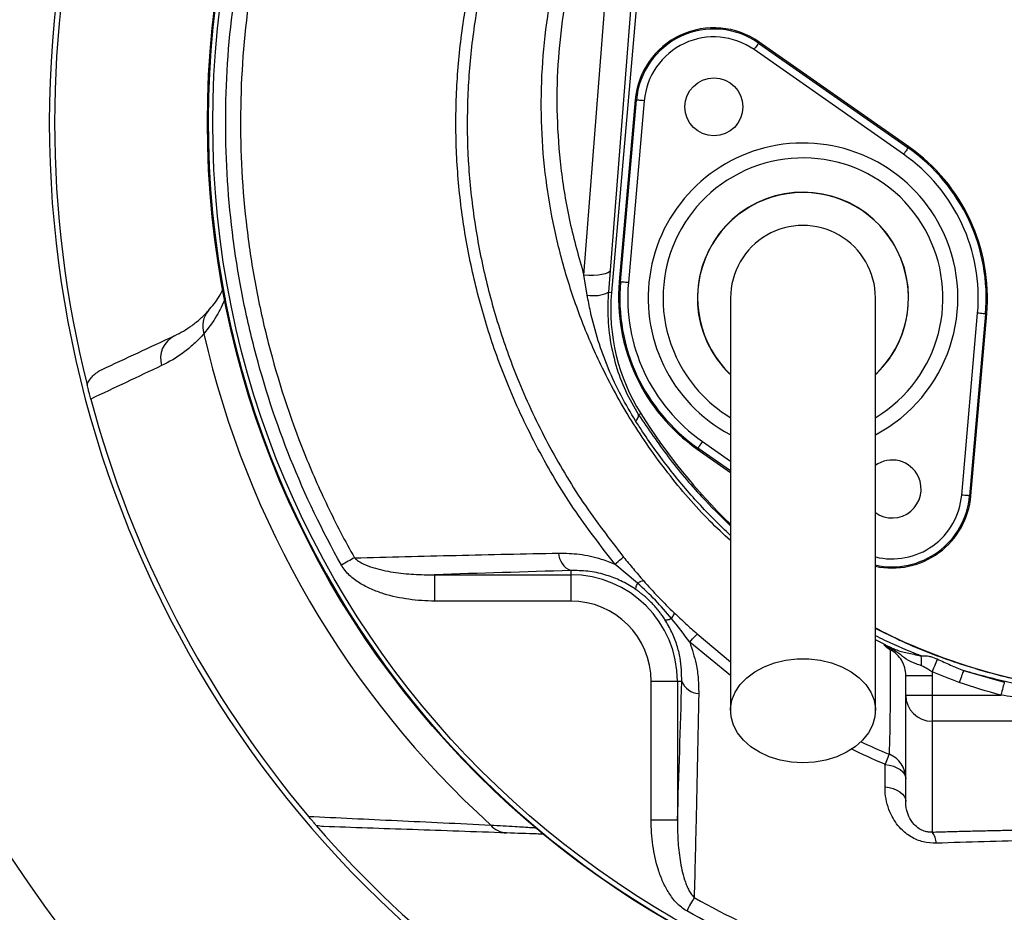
# Model space of a CAD drawing. Header units: millimetres. Extents: x 3853 to 8418, y 3903 to 8468.
# Tile 3 of 8: x 5082 to 6016, y 5436 to 6283. Entities that reach past the tile are written whole.
import ezdxf

# ---------------------------------------------------------------- set-up
doc = ezdxf.new("R2010")
doc.units = ezdxf.units.MM
doc.header["$LTSCALE"] = 5

msp = doc.modelspace()

# ---------------------------------------------------------------- linework, layer by layer
at = {"color": 7, "linetype": 'Continuous', "lineweight": 25}
for p, q in [((5666.43, 6353.89), (5642.3, 6044.88)), ((5672.34, 6353.37), (5643.53, 6024.09)), ((5617.41, 6040.59), (5641.54, 6349.59)), ((5783.08, 6260.69), (5783.76, 6261.66)), ((5783.08, 6260.69), (5924.96, 6161.35)), ((5925.64, 6162.31), (5783.76, 6261.66)), ((5920.66, 6155.2), (5778.78, 6254.55)), ((5666.03, 6206.76), (5650.93, 6034.21)), ((5652.11, 6034.11), (5667.2, 6206.66)), ((5674.67, 6206), (5659.58, 6033.46)), ((5667.2, 6206.66), (5666.03, 6206.76)), ((5924.96, 6161.35), (5925.64, 6162.31)), ((5642.3, 6044.88), (5640.66, 6024.34)), ((5620.51, 6021.73), (5617.41, 6040.59)), ((5652.11, 6034.11), (5650.93, 6034.21)), ((5640.66, 6024.34), (5643.53, 6024.09)), ((5975.86, 5831.92), (5990.95, 6004.47)), ((5998.42, 6003.81), (5983.33, 5831.27)), ((5984.5, 5831.16), (5999.6, 6003.71)), ((5998.42, 6003.81), (5999.6, 6003.71)), ((5669.34, 5908.12), (5671.3, 5909.35)), ((5725.57, 5876.58), (5724.89, 5875.61)), ((5724.89, 5875.61), (5756.51, 5853.46)), ((5983.33, 5831.27), (5984.5, 5831.16)), ((5668.37, 5748.34), (5646.76, 5766.46)), ((5475.82, 5756.37), (5604.93, 5756.37)), ((5475.82, 5756.37), (5475.82, 5731.41)), ((5604.93, 5760.34), (5604.93, 5756.37)), ((5604.93, 5756.37), (5604.93, 5731.41)), ((5604.93, 5731.41), (5475.82, 5731.41)), ((5922.76, 5660.71), (5947.76, 5660.71)), ((5922.76, 5642.19), (5922.76, 5660.71)), ((5947.76, 5660.71), (5947.76, 5642.19)), ((5977.48, 5665.43), (6016.24, 5654.58)), ((5706.18, 5655.13), (5681.21, 5655.13)), ((5681.21, 5523.66), (5681.21, 5655.13)), ((5710.27, 5655.13), (5706.18, 5655.13)), ((5706.18, 5655.13), (5706.18, 5523.66)), ((5922.76, 5642.19), (5947.76, 5642.19)), ((5922.76, 5541.57), (5922.76, 5642.19)), ((5947.76, 5642.19), (5947.76, 5617.44)), ((5947.76, 5642.19), (6013.1, 5642.19)), ((6073.33, 5617.44), (5947.76, 5617.44)), ((5947.76, 5617.44), (5947.76, 5512.22)), ((5903.07, 5555.2), (5903.25, 5576.45)), ((5706.18, 5523.66), (5681.21, 5523.66))]:
    msp.add_line(p, q, dxfattribs=at)
at = {"color": 8, "linetype": 'Continuous', "lineweight": 25}
for p, q in [((5756.51, 5854.91), (5725.57, 5876.58)), ((5729.87, 5882.72), (5756.51, 5864.06)), ((5724.84, 5700.22), (5756.51, 5673.82)), ((5756.51, 5660.69), (5717.79, 5692.38)), ((5902.41, 5690.51), (5894.01, 5694.56))]:
    msp.add_line(p, q, dxfattribs=at)
at = {"color": 7, "linetype": 'Continuous', "lineweight": 25, "flags": 128}
for points in [[(5783.08, 6260.69), (5782.99, 6260.56), (5782.73, 6260.19), (5782.33, 6259.62), (5781.8, 6258.86), (5781.15, 6257.93), (5780.41, 6256.88), (5779.61, 6255.73), (5778.78, 6254.55)], [(5674.67, 6206), (5673.23, 6206.13), (5671.84, 6206.25), (5670.56, 6206.36), (5669.44, 6206.46), (5668.51, 6206.54), (5667.81, 6206.6), (5667.37, 6206.64), (5667.2, 6206.66)], [(5924.96, 6161.35), (5924.87, 6161.21), (5924.61, 6160.85), (5924.21, 6160.27), (5923.68, 6159.51), (5923.03, 6158.58), (5922.29, 6157.53), (5921.49, 6156.39), (5920.66, 6155.2)], [(5642.3, 6044.88), (5641.59, 6043.73), (5640.02, 6042.69), (5637.64, 6041.81), (5634.53, 6041.11), (5630.82, 6040.63), (5626.62, 6040.38), (5622.1, 6040.36), (5617.41, 6040.59)], [(5659.58, 6033.46), (5658.13, 6033.58), (5656.75, 6033.7), (5655.47, 6033.82), (5654.34, 6033.92), (5653.41, 6034), (5652.71, 6034.06), (5652.27, 6034.1), (5652.11, 6034.11)], [(5998.42, 6003.81), (5998.26, 6003.83), (5997.82, 6003.86), (5997.12, 6003.93), (5996.19, 6004.01), (5995.06, 6004.11), (5993.78, 6004.22), (5992.39, 6004.34), (5990.95, 6004.47)], [(5729.87, 5882.72), (5729.04, 5881.53), (5728.24, 5880.39), (5727.5, 5879.34), (5726.85, 5878.41), (5726.32, 5877.65), (5725.91, 5877.07), (5725.66, 5876.71), (5725.57, 5876.58)], [(5983.33, 5831.27), (5983.16, 5831.28), (5982.72, 5831.32), (5982.02, 5831.38), (5981.09, 5831.46), (5979.97, 5831.56), (5978.69, 5831.67), (5977.3, 5831.79), (5975.86, 5831.92)], [(5646.76, 5766.46), (5648.41, 5767.81), (5649.92, 5769.04), (5651.26, 5770.13), (5652.42, 5771.08), (5653.38, 5771.86), (5654.14, 5772.47), (5654.68, 5772.91), (5655, 5773.17)], [(5399.72, 5772.39), (5398.33, 5771.61), (5396.88, 5770.79), (5395.38, 5769.95), (5393.83, 5769.08), (5392.25, 5768.19), (5390.64, 5767.29), (5389, 5766.38), (5387.37, 5765.45)], [(5717.79, 5692.38), (5719.22, 5693.98), (5720.52, 5695.43), (5721.67, 5696.71), (5722.67, 5697.82), (5723.49, 5698.73), (5724.13, 5699.44), (5724.58, 5699.94), (5724.84, 5700.22)], [(5825.26, 5578.06), (5814.24, 5578.69), (5803.49, 5580.6), (5793.31, 5583.71), (5783.96, 5587.96), (5775.68, 5593.22), (5768.68, 5599.38), (5763.15, 5606.26), (5759.23, 5613.69), (5757.02, 5621.47), (5756.57, 5629.41), (5757.9, 5637.29), (5760.98, 5644.93), (5765.73, 5652.1), (5772.01, 5658.64), (5779.67, 5664.37), (5788.52, 5669.14), (5798.32, 5672.84), (5808.81, 5675.35), (5819.73, 5676.63), (5830.8, 5676.63), (5841.72, 5675.35), (5852.21, 5672.84), (5862.01, 5669.14), (5870.85, 5664.37), (5878.52, 5658.64), (5884.8, 5652.1), (5889.55, 5644.93), (5892.62, 5637.29), (5893.96, 5629.41), (5893.51, 5621.47), (5891.3, 5613.69), (5887.38, 5606.26), (5881.84, 5599.38), (5874.85, 5593.22), (5866.57, 5587.96), (5857.21, 5583.71), (5847.04, 5580.6), (5836.29, 5578.69), (5825.26, 5578.06)], [(5952.67, 5676.43), (5952.27, 5675.44), (5951.78, 5674.25), (5951.21, 5672.86), (5950.58, 5671.32), (5949.9, 5669.65), (5949.17, 5667.88), (5948.42, 5666.03), (5947.65, 5664.16)], [(5977.48, 5665.43), (5977.11, 5664.37), (5976.68, 5663.19), (5976.21, 5661.88), (5975.71, 5660.48), (5975.18, 5658.99), (5974.62, 5657.44), (5974.06, 5655.85), (5973.48, 5654.24)], [(6016.24, 5654.58), (6015.97, 5653.51), (6015.65, 5652.26), (6015.29, 5650.84), (6014.9, 5649.29), (6014.47, 5647.62), (6014.03, 5645.86), (6013.57, 5644.04), (6013.1, 5642.19)], [(5903.25, 5576.45), (5904.07, 5578.45), (5904.81, 5580.26), (5905.47, 5581.85), (5906.03, 5583.21), (5906.48, 5584.31), (5906.83, 5585.16), (5907.07, 5585.73), (5907.19, 5586.01)], [(5903.25, 5576.45), (5907.27, 5575.75), (5911.02, 5574.68), (5914.39, 5573.27), (5917.29, 5571.58), (5919.63, 5569.63), (5921.36, 5567.5), (5922.41, 5565.23), (5922.76, 5562.9)], [(5903.07, 5555.2), (5907.11, 5554.5), (5910.89, 5553.44), (5914.3, 5552.03), (5917.23, 5550.32), (5919.6, 5548.36), (5921.34, 5546.21), (5922.41, 5543.92), (5922.76, 5541.57)], [(5722.02, 5450.14), (5721.23, 5448.73), (5720.4, 5447.25), (5719.53, 5445.72), (5718.64, 5444.13), (5717.72, 5442.5), (5716.79, 5440.85), (5715.85, 5439.17), (5714.9, 5437.49)]]:
    msp.add_lwpolyline(points, dxfattribs=at)
at = {"color": 7, "linetype": 'Continuous', "lineweight": 25}
for centre, radius in [((6135.26, 6185.46), 2282.5), ((6135.26, 6185.46), 1755), ((6135.26, 6185.46), 1712.5), ((6135.26, 6185.46), 1704.24), ((6135.26, 6185.46), 1655.13), ((6135.26, 6185.46), 1650), ((6135.26, 6185.46), 1612.32), ((6135.26, 6185.46), 875), ((6135.26, 6185.46), 870), ((5740.74, 6200.22), 27.5)]:
    msp.add_circle(centre, radius, dxfattribs=at)
for centre, radius, start, end in [((6135.26, 6185.46), 1325, 282.3243, 257.6757), ((6135.26, 6185.46), 1325, 280.76585, 167.5), ((6135.26, 6185.46), 1270, 282.13688, 257.86312), ((6135.26, 6185.46), 1025, 110.59874, 245.09435), ((6135.26, 6185.46), 874.35, 92.56007, 87.43993), ((6135.26, 6185.46), 1325, 167.5, 259.23415), ((6135.26, 6185.46), 1020, 165.87725, 194.12275), ((5740.74, 6200.22), 75, 55, 175), ((5740.74, 6200.22), 73.82, 55, 175), ((5740.74, 6200.22), 66.32, 55, 175), ((5825.26, 6018.96), 173.82, 355, 55), ((5825.26, 6018.96), 175, 355, 55), ((5825.26, 6018.96), 166.32, 355, 55), ((5825.26, 6018.96), 100, 90, 226.56377), ((5825.26, 6018.96), 100, 313.77388, 90), ((5825.26, 6018.96), 68.75, 0, 180.04195), ((5825.26, 6018.96), 175, 175, 235), ((5825.26, 6018.96), 173.82, 175, 235), ((5825.26, 6018.96), 166.32, 175, 235), ((5626.73, 6052.83), 31.72, 258.69449, 296.06304), ((5827.83, 6007.96), 185, 175, 212.20989), ((5278.3, 5992.14), 22.6, 138.97471, 198.34127), ((5239.73, 5961.64), 23.99, 116.36174, 196.73508), ((6135.26, 6185.46), 901, 192.85333, 227.70967), ((6135.26, 6185.46), 1020, 194.90793, 220.19672), ((5662.07, 5907.99), 7.27, 307.66216, 0.9758), ((6153.57, 6213.17), 570, 212.20989, 225.80519), ((5909.79, 5837.7), 27.5, 25, 125.81589), ((5909.79, 5837.7), 27.5, 234.67766, 25), ((5909.79, 5837.7), 75, 257.76066, 355), ((5611.8, 5777.36), 18.35, 181.39677, 248.04106), ((5604.93, 5655.13), 101.24, 0, 90), ((5604.93, 5655.13), 76.28, 0, 90), ((6153.57, 6213.17), 570, 242.88481, 268.15919), ((5906.81, 5673.42), 31.03, 353.77759, 10.99466), ((5726.98, 5661.78), 17.99, 201.69376, 267.90671), ((5947.64, 5642.32), 24.88, 180.28151, 270.27886), ((6135.26, 6185.46), 1589, 201.13182, 250.52046), ((5897.81, 5562.89), 24.95, 0.02784, 67.91494), ((6135.26, 6185.46), 1020, 220.83199, 244.21075), ((5544.98, 5532.11), 20.71, 219.44864, 267.28106), ((5932.91, 5500.62), 18.84, 2.97497, 37.97408)]:
    msp.add_arc(centre, radius, start, end, dxfattribs=at)
at = {"color": 8, "linetype": 'Continuous', "lineweight": 25}
for centre, radius, start, end in [((5825.26, 6018.96), 146.9, 25, 241.91275), ((5825.26, 6018.96), 132.77, 301.39551, 205), ((5825.26, 6018.96), 100.2, 313.79869, 205), ((5825.26, 6018.96), 146.9, 297.93834, 25), ((5825.26, 6018.96), 100.2, 205, 226.22642), ((5825.26, 6018.96), 132.77, 205, 238.58389), ((5909.79, 5837.7), 73.82, 257.51464, 355), ((5909.79, 5837.7), 66.32, 256.18157, 355)]:
    msp.add_arc(centre, radius, start, end, dxfattribs=at)
for points, knots in [([(5756.51, 5788.72), (5749.89, 5794.84), (5728.36, 5814.72), (5696.29, 5852.55), (5661.56, 5902.15), (5634.54, 5951.45), (5614.07, 5999.07), (5598.95, 6044.23), (5587.58, 6090.4), (5579.94, 6137.99), (5576.45, 6186.8), (5577.27, 6236.52), (5582.34, 6286), (5590.03, 6326.43), (5601.61, 6371.4), (5618.1, 6420.72), (5644.67, 6481.31), (5676.15, 6539.69), (5712.24, 6596.64), (5753.06, 6651.71), (5792.87, 6698.77), (5820.61, 6725.46), (5831.51, 6735.94)], [0, 0, 0, 0, 0.025011, 0.081244, 0.137644, 0.193891, 0.238386, 0.283026, 0.327668, 0.372165, 0.418757, 0.465515, 0.51228, 0.55888, 0.581327, 0.643002, 0.704894, 0.766866, 0.82865, 0.89325, 0.958051, 1, 1, 1, 1]), ([(5831.51, 6718.53), (5823.43, 6710.61), (5799.41, 6687.08), (5763.38, 6644.43), (5724.05, 6591.53), (5689.45, 6536.38), (5662.52, 6485.61), (5641.4, 6439.66), (5625.27, 6399.04), (5614.01, 6363.89), (5604.55, 6326.87), (5597.09, 6287.95), (5592.07, 6240.02), (5591.26, 6191.38), (5594.97, 6141.48), (5603.08, 6090.91), (5612.62, 6057.41), (5617.41, 6040.59)], [0, 0, 0, 0, 0.0448379, 0.133262, 0.2216848, 0.3074132, 0.3931453, 0.4516286, 0.5101405, 0.5685741, 0.5998773, 0.6639674, 0.7280548, 0.7939915, 0.8599283, 0.9296765, 1, 1, 1, 1]), ([(5277.07, 6018.46), (5274.55, 6012.78), (5269.18, 6000.65), (5261.13, 5990.45), (5256.84, 5985.03)], [0, 0, 0, 0, 0.468198, 1, 1, 1, 1]), ([(5669.34, 5908.12), (5678.49, 5894.64), (5696.8, 5867.69), (5726.16, 5832.54), (5747.21, 5811.91), (5756.51, 5802.79)], [0, 0, 0, 0, 0.358239, 0.716467, 1, 1, 1, 1]), ([(5756.51, 5793.5), (5746.29, 5803.47), (5725.72, 5823.52), (5698.15, 5856.56), (5678.79, 5883.17), (5668.78, 5898.72), (5666.51, 5902.24)], [0, 0, 0, 0, 0.3013423, 0.6060964, 0.9108576, 1, 1, 1, 1]), ([(5894.01, 5705.98), (5902.65, 5701.49), (5927.38, 5688.63), (5970.71, 5672.4), (6016.89, 5659.08), (6057.54, 5650.77), (6080.6, 5647.82), (6092.13, 5646.35)], [0, 0, 0, 0, 0.140786, 0.403365, 0.665273, 0.832637, 1, 1, 1, 1]), ([(5937.28, 5679.34), (5925.72, 5683.93), (5911.02, 5689.77), (5897.01, 5697.01), (5894.01, 5698.56)], [0, 0, 0, 0, 0.785768, 1, 1, 1, 1]), ([(5879.82, 5598.14), (5888.53, 5594.12), (5897.59, 5589.93), (5906.83, 5586.16), (5907.19, 5586.01)], [0, 0, 0, 0, 0.960964, 1, 1, 1, 1]), ([(5903.25, 5576.45), (5902.89, 5576.6), (5891.9, 5581.08), (5881.22, 5586.26), (5870.89, 5591.28)], [0, 0, 0, 0, 0.033383, 1, 1, 1, 1]), ([(5528.99, 5518.95), (5536.85, 5518.48), (5550.58, 5517.65), (5564.59, 5516.81), (5570.65, 5516.44), (5572.07, 5516.35)], [0, 0, 0, 0, 0.505266, 0.883148, 1, 1, 1, 1])]:
    msp.add_open_spline(points, degree=3, knots=knots, dxfattribs=at)
at = {"color": 7, "linetype": 'Continuous', "lineweight": 25}
for points, knots in [([(5387.37, 5765.45), (5368.98, 5798.22), (5352.95, 5831.79), (5325.42, 5900.48), (5313.91, 5935.59), (5300.05, 5989.41), (5296, 6007.54), (5290.79, 6035.04), (5289.2, 6044.25), (5286.32, 6062.78), (5285.03, 6072.1), (5279.35, 6118.55), (5277.27, 6155.65), (5277.9, 6229.73), (5280.6, 6266.72), (5287.02, 6312.87), (5288.45, 6322.1), (5291.64, 6340.54), (5293.38, 6349.78), (5299.07, 6377.33), (5303.45, 6395.49), (5318.28, 6449.3), (5330.43, 6484.32), (5359.21, 6552.66), (5375.82, 6585.99), (5394.74, 6618.46)], [0, 0, 0, 0, 0.125, 0.125, 0.25, 0.25, 0.3125, 0.3125, 0.34375, 0.34375, 0.375, 0.375, 0.5, 0.5, 0.625, 0.625, 0.65625, 0.65625, 0.6875, 0.6875, 0.75, 0.75, 0.875, 0.875, 1, 1, 1, 1]), ([(5646.76, 5766.46), (5633.35, 5783.83), (5606.49, 5818.61), (5572.96, 5875.45), (5546.3, 5931.72), (5526.29, 5986.81), (5511.8, 6039.88), (5501.73, 6093.97), (5496.2, 6148.64), (5495.47, 6203.59), (5499.41, 6258.46), (5507.89, 6312.82), (5520.98, 6366.64), (5538.67, 6419.56), (5560.45, 6471.5), (5585.81, 6521.88), (5614.02, 6570.71), (5635, 6601.85), (5645.47, 6617.4)], [0, 0, 0, 0, 0.071629, 0.143435, 0.215065, 0.274774, 0.334691, 0.394602, 0.454303, 0.513994, 0.573901, 0.633816, 0.693518, 0.754624, 0.815919, 0.87735, 0.93878, 1, 1, 1, 1]), ([(5407.05, 6611.28), (5388.43, 6579.47), (5372.09, 6546.8), (5343.82, 6479.8), (5331.88, 6445.46), (5317.29, 6392.7), (5312.98, 6374.91), (5307.37, 6347.89), (5305.64, 6338.83), (5302.5, 6320.74), (5301.08, 6311.69), (5294.74, 6266.43), (5292.04, 6230.15), (5291.32, 6157.5), (5293.3, 6121.11), (5298.78, 6075.55), (5300.03, 6066.42), (5302.82, 6048.21), (5304.37, 6039.13), (5307.76, 6021.03), (5309.61, 6012), (5313.59, 5994.03), (5315.72, 5985.1), (5327.1, 5940.68), (5338.47, 5905.9), (5358.91, 5854.86), (5366.29, 5838.04), (5382.2, 5804.79), (5390.69, 5788.45), (5399.72, 5772.39)], [0, 0, 0, 0, 0.125, 0.125, 0.25, 0.25, 0.3125, 0.3125, 0.34375, 0.34375, 0.375, 0.375, 0.5, 0.5, 0.625, 0.625, 0.65625, 0.65625, 0.6875, 0.6875, 0.71875, 0.71875, 0.75, 0.75, 0.875, 0.875, 0.9375, 0.9375, 1, 1, 1, 1]), ([(5653.94, 6611.66), (5643.66, 6596.26), (5623.05, 6565.4), (5595.28, 6517.09), (5570.28, 6467.28), (5548.78, 6415.96), (5531.33, 6363.75), (5518.44, 6310.73), (5510.1, 6257.27), (5506.22, 6203.3), (5506.94, 6149.25), (5512.38, 6095.47), (5522.28, 6042.26), (5536.53, 5990.05), (5556.21, 5935.84), (5582.43, 5880.46), (5615.4, 5824.51), (5641.81, 5790.27), (5655, 5773.17)], [0, 0, 0, 0, 0.061411, 0.123029, 0.184642, 0.246117, 0.307408, 0.367015, 0.426833, 0.486643, 0.546239, 0.605859, 0.665688, 0.725524, 0.785153, 0.856711, 0.928443, 1, 1, 1, 1]), ([(5261.24, 6006.98), (5264.85, 6011.2), (5270.23, 6017.52), (5273.89, 6025.03), (5275.1, 6027.51)], [0, 0, 0, 0, 0.669073, 1, 1, 1, 1]), ([(5666.51, 5902.24), (5661.75, 5910.16), (5652.19, 5926.07), (5640.35, 5951.67), (5630.6, 5978.35), (5624.21, 6001.9), (5621.49, 6016.46), (5620.51, 6021.73)], [0, 0, 0, 0, 0.216167, 0.434067, 0.653459, 0.874519, 1, 1, 1, 1]), ([(5640.66, 6024.34), (5640.37, 6019.16), (5639.59, 6005.16), (5641.35, 5981.73), (5647.06, 5955.53), (5656.28, 5930.37), (5664.95, 5915.6), (5669.34, 5908.12)], [0, 0, 0, 0, 0.128444, 0.347938, 0.572307, 0.783289, 1, 1, 1, 1]), ([(5756.51, 6018.96), (5756.51, 6017.96), (5756.51, 6015.87), (5756.51, 6012.25), (5756.51, 6007.47), (5756.51, 6001.32), (5756.51, 5993.47), (5756.51, 5983.76), (5756.51, 5970.82), (5756.51, 5952.75), (5756.51, 5928.58), (5756.51, 5898.06), (5756.51, 5862.52), (5756.51, 5822.4), (5756.51, 5778.2), (5756.51, 5730.54), (5756.51, 5679.91), (5756.51, 5645.12), (5756.51, 5627.42)], [0, 0, 0, 0, 0.0455214, 0.0947173, 0.1476109, 0.2042752, 0.2514561, 0.3008581, 0.3524189, 0.4062132, 0.4702248, 0.5372899, 0.6071723, 0.679907, 0.7555872, 0.8341509, 0.9156094, 1, 1, 1, 1]), ([(5894.01, 5627.42), (5894.01, 5644.13), (5894.01, 5677.27), (5894.01, 5726.04), (5894.01, 5772.96), (5894.01, 5817.53), (5894.01, 5858.99), (5894.01, 5896.61), (5894.01, 5928.23), (5894.01, 5953.72), (5894.01, 5972.99), (5894.01, 5987.27), (5894.01, 5998.88), (5894.01, 6007.62), (5894.01, 6014.05), (5894.01, 6017.34), (5894.01, 6018.96)], [0, 0, 0, 0, 0.0796442, 0.1580088, 0.2351238, 0.3110145, 0.3856144, 0.4590053, 0.5312518, 0.5933109, 0.6542603, 0.7143008, 0.773508, 0.8508697, 0.9263193, 1, 1, 1, 1]), ([(5229.08, 5983.13), (5234.79, 5985.8), (5240.33, 5989.03), (5248.39, 5994.9), (5251.03, 5997.02), (5256.21, 6001.68), (5258.76, 6004.2), (5261.24, 6006.98)], [0, 0, 0, 0, 0.5, 0.5, 0.75, 0.75, 1, 1, 1, 1]), ([(5256.84, 5985.03), (5253.76, 5981.51), (5250.61, 5978.3), (5244.17, 5972.38), (5240.88, 5969.68), (5230.84, 5962.21), (5223.91, 5958.1), (5216.76, 5954.73)], [0, 0, 0, 0, 0.25, 0.25, 0.5, 0.5, 1, 1, 1, 1]), ([(5146.09, 5936.58), (5146.74, 5938.16), (5147.54, 5939.65), (5149.39, 5942.46), (5150.46, 5943.8), (5152.83, 5946.23), (5154.11, 5947.33), (5156.86, 5949.29), (5158.34, 5950.15), (5159.89, 5950.87)], [0, 0, 0, 0, 0.25, 0.25, 0.5, 0.5, 0.75, 0.75, 1, 1, 1, 1]), ([(5149.6, 5923.05), (5149.37, 5923.91), (5149.15, 5924.75), (5148.72, 5926.38), (5148.51, 5927.16), (5148.13, 5928.6), (5147.96, 5929.28), (5147.64, 5930.51), (5147.49, 5931.09), (5147.08, 5932.69), (5146.85, 5933.61), (5146.43, 5935.23), (5146.25, 5935.94), (5146.09, 5936.58)], [0, 0, 0, 0, 0.125, 0.125, 0.25, 0.25, 0.375, 0.375, 0.5, 0.5, 0.75, 0.75, 1, 1, 1, 1]), ([(5399.72, 5772.39), (5431.74, 5773.2), (5463.88, 5773.99), (5528.43, 5775.51), (5560.84, 5776.23), (5593.45, 5776.91)], [0, 0, 0, 0, 0.5, 0.5, 1, 1, 1, 1]), ([(5593.45, 5776.91), (5600.04, 5776.75), (5613.37, 5776.41), (5631.41, 5772.46), (5642.48, 5768.14), (5646.76, 5766.46)], [0, 0, 0, 0, 0.3740323, 0.7575581, 1, 1, 1, 1]), ([(5655, 5773.17), (5658.11, 5769.37), (5661.23, 5765.6), (5667.5, 5758.15), (5670.66, 5754.45), (5673.86, 5750.8)], [0, 0, 0, 0, 0.5, 0.5, 1, 1, 1, 1]), ([(5475.82, 5731.41), (5467.58, 5731.41), (5459.42, 5731.94), (5443.28, 5734.16), (5435.29, 5735.84), (5423.48, 5739.54), (5419.61, 5740.96), (5412.08, 5744.27), (5408.4, 5746.15), (5401.38, 5750.52), (5398.08, 5752.96), (5393.59, 5757.19), (5392.17, 5758.71), (5389.56, 5761.94), (5388.38, 5763.64), (5387.37, 5765.45)], [0, 0, 0, 0, 0.25, 0.25, 0.5, 0.5, 0.625, 0.625, 0.75, 0.75, 0.875, 0.875, 0.9375, 0.9375, 1, 1, 1, 1]), ([(5399.72, 5772.39), (5400.89, 5771.16), (5402.21, 5770.14), (5405.01, 5768.29), (5406.47, 5767.49), (5410.92, 5765.32), (5414.03, 5764.17), (5420.35, 5762.18), (5423.54, 5761.36), (5429.98, 5759.95), (5433.24, 5759.36), (5443.01, 5757.86), (5449.55, 5757.21), (5462.66, 5756.42), (5469.23, 5756.29), (5475.82, 5756.37)], [0, 0, 0, 0, 0.0625, 0.0625, 0.125, 0.125, 0.25, 0.25, 0.375, 0.375, 0.5, 0.5, 0.75, 0.75, 1, 1, 1, 1]), ([(5666.93, 5742.16), (5665.87, 5742.89), (5660.69, 5746.4), (5650.83, 5751.69), (5636.47, 5756.97), (5620.9, 5760.23), (5610.3, 5760.3), (5604.93, 5760.34)], [0, 0, 0, 0, 0.05391, 0.261583, 0.476043, 0.734526, 1, 1, 1, 1]), ([(5666.93, 5742.16), (5666.66, 5742.53), (5666.65, 5743.25), (5667.14, 5745.35), (5667.64, 5746.72), (5668.37, 5748.34)], [0, 0, 0, 0, 0.5, 0.5, 1, 1, 1, 1]), ([(5668.37, 5748.34), (5669.75, 5749.22), (5670.93, 5749.88), (5672.79, 5750.71), (5673.46, 5750.88), (5673.86, 5750.8)], [0, 0, 0, 0, 0.5, 0.5, 1, 1, 1, 1]), ([(5700.5, 5714.86), (5695.51, 5720.74), (5685.49, 5732.56), (5674.09, 5743.06), (5668.37, 5748.34)], [0, 0, 0, 0, 0.497974, 1, 1, 1, 1]), ([(5673.86, 5750.8), (5678.5, 5745.49), (5683.27, 5740.28), (5693.06, 5730.05), (5698.1, 5725.03), (5703.19, 5720.16)], [0, 0, 0, 0, 0.5, 0.5, 1, 1, 1, 1]), ([(5694.33, 5713.67), (5693.92, 5714.3), (5693.14, 5715.5), (5691.95, 5717.24), (5690.8, 5718.84), (5689.7, 5720.33), (5687.94, 5722.61), (5685.45, 5725.62), (5682.09, 5729.29), (5678.55, 5732.79), (5675.33, 5735.68), (5672.41, 5738.09), (5669.81, 5740.11), (5667.92, 5741.45), (5666.93, 5742.16)], [0, 0, 0, 0, 0.056515, 0.109735, 0.159667, 0.206317, 0.249696, 0.377352, 0.499103, 0.621321, 0.749708, 0.823789, 0.907209, 1, 1, 1, 1]), ([(5700.5, 5714.86), (5701.44, 5716.19), (5702.15, 5717.33), (5703.07, 5719.13), (5703.26, 5719.78), (5703.19, 5720.16)], [0, 0, 0, 0, 0.5, 0.5, 1, 1, 1, 1]), ([(5703.19, 5720.16), (5706.74, 5716.81), (5713.84, 5710.11), (5721.17, 5703.52), (5724.84, 5700.22)], [0, 0, 0, 0, 0.499135, 1, 1, 1, 1]), ([(5694.33, 5713.67), (5694.68, 5713.39), (5695.39, 5713.35), (5697.49, 5713.75), (5698.86, 5714.19), (5700.5, 5714.86)], [0, 0, 0, 0, 0.5, 0.5, 1, 1, 1, 1]), ([(5710.27, 5655.13), (5710.12, 5662.49), (5709.89, 5673.76), (5705.82, 5689.67), (5701.21, 5701.94), (5696.59, 5709.81), (5694.33, 5713.67)], [0, 0, 0, 0, 0.385706, 0.590209, 0.799125, 1, 1, 1, 1]), ([(5717.79, 5692.38), (5720.05, 5685.48), (5723.83, 5673.91), (5726.13, 5657.6), (5726.26, 5648.42), (5726.32, 5643.81)], [0, 0, 0, 0, 0.424323, 0.710401, 1, 1, 1, 1]), ([(5904.18, 5687.93), (5903.74, 5688.25), (5903.38, 5688.54), (5902.81, 5689.08), (5902.61, 5689.33), (5902.23, 5689.96), (5902.27, 5690.26), (5902.41, 5690.51)], [0, 0, 0, 0, 0.25, 0.25, 0.5, 0.5, 1, 1, 1, 1]), ([(5902.41, 5690.51), (5902.77, 5690.28), (5903.8, 5689.63), (5905.47, 5688.8), (5907.4, 5687.93), (5909.06, 5687.19), (5910.89, 5686.39), (5914.11, 5684.98), (5920.16, 5682.8), (5928.34, 5681.4), (5934.92, 5679.88), (5937.28, 5679.34)], [0, 0, 0, 0, 0.038094, 0.108704, 0.153791, 0.198555, 0.243226, 0.30507, 0.478911, 0.813273, 1, 1, 1, 1]), ([(5937.66, 5670.06), (5935.97, 5670.64), (5930.62, 5672.47), (5923.78, 5675.17), (5917.66, 5680.78), (5912.74, 5684.12), (5909.11, 5686.08), (5906.29, 5687.24), (5904.61, 5687.79), (5904.18, 5687.93)], [0, 0, 0, 0, 0.138314, 0.435777, 0.669971, 0.781138, 0.871494, 0.967597, 1, 1, 1, 1]), ([(5907.19, 5586.01), (5907.29, 5588), (5907.49, 5591.98), (5907.73, 5600.32), (5907.94, 5610.36), (5908.11, 5622.73), (5908.22, 5637.66), (5908.29, 5657.81), (5908.24, 5674.89), (5908.21, 5685)], [0, 0, 0, 0, 0.126838, 0.253675, 0.380723, 0.507772, 0.65035, 0.792995, 1, 1, 1, 1]), ([(5922.76, 5660.71), (5922.76, 5663.2), (5922.44, 5665.68), (5921.48, 5669.24), (5921.09, 5670.41), (5920.14, 5672.69), (5919.59, 5673.81), (5917.71, 5677.02), (5916.19, 5678.97), (5912.55, 5682.42), (5910.48, 5683.88), (5908.21, 5685)], [0, 0, 0, 0, 0.25, 0.25, 0.375, 0.375, 0.5, 0.5, 0.75, 0.75, 1, 1, 1, 1]), ([(5937.28, 5679.34), (5938.97, 5679.5), (5941.91, 5679.78), (5947.25, 5678.64), (5950.67, 5677.25), (5952.67, 5676.43)], [0, 0, 0, 0, 0.3577331, 0.624472, 1, 1, 1, 1]), ([(5947.65, 5664.16), (5946.34, 5665.05), (5943.08, 5667.25), (5939.69, 5669.01), (5937.66, 5670.06)], [0, 0, 0, 0, 0.402633, 1, 1, 1, 1]), ([(5952.67, 5676.43), (5956.84, 5674.5), (5965.05, 5670.71), (5973.38, 5667.17), (5977.48, 5665.43)], [0, 0, 0, 0, 0.50799, 1, 1, 1, 1]), ([(6091.39, 5643.21), (6079.87, 5644.46), (6056.79, 5646.98), (6018.61, 5653.99), (5992.45, 5661.27), (5977.48, 5665.43)], [0, 0, 0, 0, 0.298804, 0.598847, 1, 1, 1, 1]), ([(5726.32, 5643.81), (5725.5, 5602.91), (5724.27, 5541.59), (5722.71, 5477.66), (5722.12, 5453.93), (5722.02, 5450.14)], [0, 0, 0, 0, 0.627437, 0.940597, 1, 1, 1, 1]), ([(6069.49, 5635), (6054.56, 5636.61), (6035.72, 5638.65), (6016.99, 5641.58), (6013.1, 5642.19)], [0, 0, 0, 0, 0.792241, 1, 1, 1, 1]), ([(5951.73, 5501.6), (5947.55, 5501.79), (5939.2, 5502.17), (5927.37, 5507.38), (5916.42, 5516.21), (5909.06, 5527.21), (5904.86, 5538.73), (5903.23, 5547.6), (5903.11, 5553.08), (5903.07, 5555.2)], [0, 0, 0, 0, 0.14421, 0.288317, 0.432579, 0.637766, 0.773287, 0.912624, 1, 1, 1, 1]), ([(5947.76, 5512.22), (5946.3, 5512.21), (5944.22, 5512.2), (5940.43, 5513.02), (5937.73, 5514.1), (5933.94, 5516.33), (5929.37, 5520.39), (5924.71, 5528.21), (5922.93, 5535.66), (5922.8, 5540.39), (5922.76, 5541.57)], [0, 0, 0, 0, 0.082608, 0.117834, 0.207933, 0.236197, 0.367783, 0.580759, 0.895699, 1, 1, 1, 1]), ([(5363.5, 5518.54), (5363.3, 5518.78), (5363.04, 5519.08), (5362.35, 5519.88), (5361.91, 5520.38), (5360.79, 5521.7), (5360.08, 5522.52), (5358.73, 5524.1), (5358.25, 5524.67), (5357.23, 5525.86), (5356.69, 5526.5), (5356.15, 5527.14)], [0, 0, 0, 0, 0.25, 0.25, 0.5, 0.5, 0.75, 0.75, 0.875, 0.875, 1, 1, 1, 1]), ([(5356.15, 5527.14), (5383.53, 5525.86), (5411.47, 5524.55), (5468.9, 5521.83), (5498.39, 5520.42), (5528.99, 5518.95)], [0, 0, 0, 0, 0.5, 0.5, 1, 1, 1, 1]), ([(5714.9, 5437.49), (5711.34, 5439.49), (5708.25, 5442.04), (5704.08, 5446.38), (5702.76, 5447.92), (5700.29, 5451.12), (5699.15, 5452.78), (5695.92, 5457.85), (5694.06, 5461.4), (5690.77, 5468.72), (5689.34, 5472.52), (5685.66, 5483.97), (5683.97, 5491.76), (5681.74, 5507.56), (5681.21, 5515.61), (5681.21, 5523.66)], [0, 0, 0, 0, 0.125, 0.125, 0.1875, 0.1875, 0.25, 0.25, 0.375, 0.375, 0.5, 0.5, 0.75, 0.75, 1, 1, 1, 1]), ([(5706.18, 5523.66), (5706.09, 5517.28), (5706.23, 5510.9), (5707.01, 5498.21), (5707.66, 5491.88), (5709.15, 5482.45), (5709.74, 5479.3), (5711.15, 5473.07), (5711.97, 5469.99), (5713.44, 5465.43), (5713.98, 5463.93), (5715.16, 5460.95), (5715.81, 5459.47), (5717.25, 5456.6), (5718.04, 5455.2), (5719.83, 5452.55), (5720.82, 5451.28), (5722.02, 5450.14)], [0, 0, 0, 0, 0.25, 0.25, 0.5, 0.5, 0.625, 0.625, 0.75, 0.75, 0.8125, 0.8125, 0.875, 0.875, 0.9375, 0.9375, 1, 1, 1, 1]), ([(5544, 5511.43), (5513.29, 5512.5), (5483.7, 5513.53), (5426.04, 5515.54), (5397.97, 5516.52), (5370.46, 5517.49)], [0, 0, 0, 0, 0.5, 0.5, 1, 1, 1, 1]), ([(5578.92, 5510.21), (5576.79, 5510.28), (5566.76, 5510.63), (5554.03, 5511.08), (5544, 5511.43)], [0, 0, 0, 0, 0.211823, 1, 1, 1, 1]), ([(5947.76, 5512.22), (5950.21, 5512.29), (5955.08, 5512.44), (5962.39, 5512.65), (5969.66, 5512.85), (5976.91, 5513.05), (5984.14, 5513.23), (5991.33, 5513.41), (5998.5, 5513.58), (6005.64, 5513.74), (6012.76, 5513.89), (6019.84, 5514.03), (6026.9, 5514.17), (6033.93, 5514.29), (6054.38, 5514.63), (6088.17, 5515.05), (6135.36, 5515.24), (6182.53, 5515.05), (6218.29, 5514.61), (6242.75, 5514.19), (6255.86, 5513.93), (6269.06, 5513.65), (6282.36, 5513.33), (6295.75, 5512.99), (6309.24, 5512.62), (6318.24, 5512.35), (6322.76, 5512.22)], [0, 0, 0, 0, 0.019837, 0.039569, 0.059198, 0.078724, 0.098149, 0.117473, 0.136699, 0.155826, 0.174857, 0.193792, 0.212632, 0.231379, 0.250034, 0.376074, 0.500303, 0.624384, 0.750276, 0.784953, 0.819949, 0.855274, 0.890934, 0.926937, 0.96329, 1, 1, 1, 1]), ([(6318.8, 5501.6), (6288.65, 5502.72), (6258.31, 5503.62), (6212.45, 5504.55), (6197.11, 5504.78), (6166.31, 5505.1), (6150.83, 5505.18), (6119.93, 5505.18), (6104.49, 5505.1), (6081.35, 5504.87), (6073.63, 5504.77), (6058.25, 5504.53), (6050.57, 5504.39), (6012.27, 5503.62), (5981.89, 5502.72), (5951.73, 5501.6)], [0, 0, 0, 0, 0.25, 0.25, 0.375, 0.375, 0.5, 0.5, 0.625, 0.625, 0.6875, 0.6875, 0.75, 0.75, 1, 1, 1, 1]), ([(5722.02, 5450.14), (5753.63, 5432.39), (5786.04, 5416.86), (5852.38, 5390.06), (5886.32, 5378.8), (5938.38, 5365.14), (5955.93, 5361.12), (5982.55, 5355.93), (5991.49, 5354.34), (6009.33, 5351.45), (6018.26, 5350.15), (6062.89, 5344.4), (6098.61, 5342.09), (6170.09, 5342.01), (6205.85, 5344.24), (6259.53, 5351.06), (6277.45, 5353.92), (6313.04, 5360.78), (6330.73, 5364.8), (6383.16, 5378.47), (6417.34, 5389.77), (6467.45, 5409.96), (6483.97, 5417.24), (6508.44, 5428.98), (6516.55, 5433.04), (6532.63, 5441.4), (6540.6, 5445.71), (6548.51, 5450.14)], [0, 0, 0, 0, 0.125, 0.125, 0.25, 0.25, 0.3125, 0.3125, 0.34375, 0.34375, 0.375, 0.375, 0.5, 0.5, 0.625, 0.625, 0.6875, 0.6875, 0.75, 0.75, 0.875, 0.875, 0.9375, 0.9375, 0.96875, 0.96875, 1, 1, 1, 1]), ([(6555.63, 5437.49), (6523.41, 5419.35), (6490.39, 5403.5), (6422.82, 5376.17), (6388.27, 5364.69), (6335.29, 5350.77), (6317.44, 5346.68), (6290.37, 5341.4), (6281.3, 5339.78), (6263.05, 5336.83), (6253.92, 5335.5), (6208.31, 5329.62), (6171.83, 5327.3), (6098.93, 5327.29), (6062.5, 5329.6), (6016.99, 5335.45), (6007.89, 5336.77), (5989.69, 5339.7), (5980.57, 5341.32), (5953.42, 5346.61), (5935.52, 5350.7), (5882.42, 5364.64), (5847.81, 5376.13), (5780.16, 5403.49), (5747.12, 5419.35), (5714.9, 5437.49)], [0, 0, 0, 0, 0.125, 0.125, 0.25, 0.25, 0.3125, 0.3125, 0.34375, 0.34375, 0.375, 0.375, 0.5, 0.5, 0.625, 0.625, 0.65625, 0.65625, 0.6875, 0.6875, 0.75, 0.75, 0.875, 0.875, 1, 1, 1, 1])]:
    msp.add_open_spline(points, degree=3, knots=knots, dxfattribs=at)
for points in [[(5159.89, 5950.87), (5182.93, 5961.61), (5205.99, 5972.37), (5229.08, 5983.13)], [(5216.76, 5954.73), (5194.35, 5944.15), (5171.96, 5933.59), (5149.6, 5923.05)], [(5604.93, 5760.34), (5561.6, 5759.04), (5518.6, 5757.72), (5475.82, 5756.37)], [(5717.79, 5692.38), (5712.24, 5699.98), (5706.53, 5707.52), (5700.5, 5714.86)], [(5904.18, 5687.93), (5905.56, 5686.93), (5906.9, 5685.96), (5908.21, 5685)], [(5973.48, 5654.24), (5964.8, 5657.35), (5956.19, 5660.67), (5947.65, 5664.16)], [(5947.65, 5664.16), (5947.73, 5663.01), (5947.76, 5661.87), (5947.76, 5660.71)], [(5706.18, 5523.66), (5707.58, 5567.04), (5708.95, 5610.79), (5710.27, 5655.13)], [(6013.1, 5642.19), (5999.69, 5645.6), (5986.48, 5649.59), (5973.48, 5654.24)], [(5370.46, 5517.49), (5368.1, 5517.57), (5365.78, 5517.92), (5363.5, 5518.54)]]:
    msp.add_open_spline(points, degree=3, dxfattribs=at)

doc.saveas('drawing.dxf')
